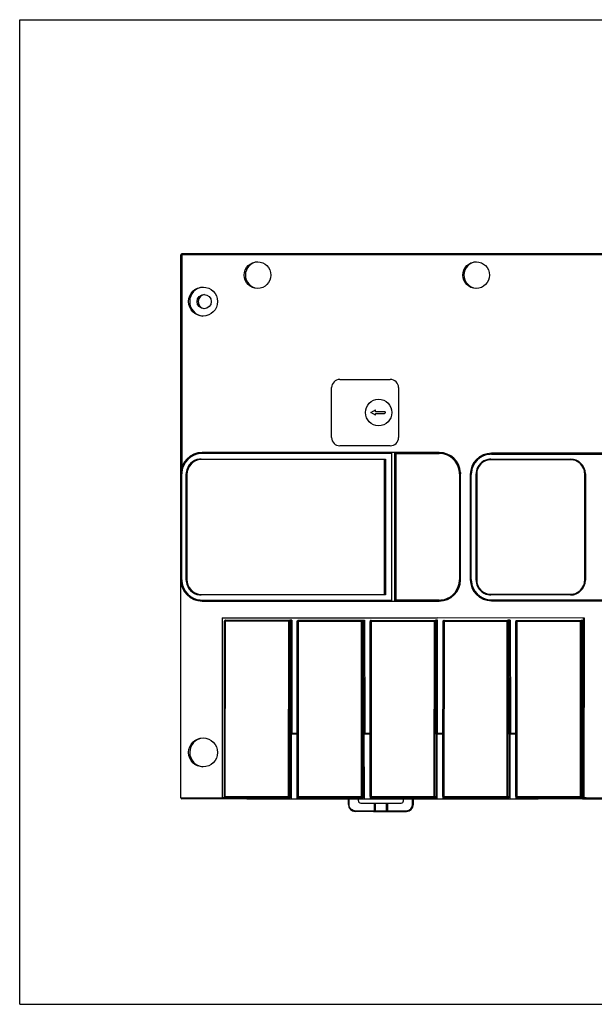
# Model space of a CAD drawing. Header units: millimetres. Extents: x 0 to 420, y 0 to 297.
# Tile 1 of 2: x 0 to 173, y 0 to 297. Entities that reach past the tile are written whole.
import ezdxf

# ---------------------------------------------------------------- set-up
doc = ezdxf.new("R2010")
doc.units = ezdxf.units.MM
doc.header["$LTSCALE"] = 23.1
doc.layers.get('0').update_dxf_attribs({"linetype": 'CONTINUOUS'})

msp = doc.modelspace()

# ---------------------------------------------------------------- linework, layer by layer
at = {"color": 7, "linetype": 'Continuous'}
for p, q in [((0, 0), (0, 297)), ((0, 297), (420, 297)), ((48.65, 62.27), (48.65, 226.09)), ((288.64, 226.39), (48.95, 226.39)), ((96.67, 188.51), (111.88, 188.51)), ((94.17, 170.96), (94.17, 186.01)), ((114.38, 186.01), (114.38, 170.96)), ((106.05, 178.51), (107.38, 179.27)), ((107.38, 177.74), (106.05, 178.51)), ((107.38, 178.76), (107.38, 179.27)), ((107.38, 179.27), (107.38, 179.27)), ((110.15, 178.76), (107.38, 178.76)), ((107.38, 177.74), (107.38, 178.26)), ((107.38, 178.26), (110.15, 178.26)), ((107.38, 177.74), (107.38, 177.74)), ((112.31, 166.46), (55.05, 166.46)), ((111.88, 168.46), (96.67, 168.46)), ((112.35, 121.64), (112.35, 166.46)), ((126.68, 166.46), (112.35, 166.46)), ((113.3, 121.64), (113.3, 166.46)), ((54.78, 164.47), (110.41, 164.47)), ((109.99, 164.32), (54.99, 164.32)), ((110.19, 123.82), (110.19, 164.12)), ((110.41, 164.47), (110.41, 123.47)), ((112.3, 166.16), (112.3, 121.94)), ((142.28, 164.47), (166.28, 164.47)), ((166.28, 164.27), (142.28, 164.27)), ((392.59, 166.21), (142.44, 166.21)), ((133.07, 160.4), (133.08, 160.06)), ((50.28, 127.97), (50.28, 159.97)), ((50.49, 159.82), (50.49, 128.12)), ((133.08, 128.04), (133.08, 160.06)), ((136.04, 159.81), (136.04, 128.13)), ((137.78, 127.97), (137.78, 159.97)), ((137.98, 159.97), (137.98, 127.97)), ((170.58, 127.97), (170.58, 159.97)), ((170.78, 159.97), (170.78, 127.97)), ((110.41, 123.47), (54.78, 123.47)), ((54.99, 123.62), (109.99, 123.62)), ((142.28, 123.67), (166.28, 123.67)), ((166.28, 123.47), (142.28, 123.47)), ((55.05, 121.64), (112.31, 121.64)), ((112.35, 121.64), (126.68, 121.64)), ((142.44, 121.73), (392.59, 121.73)), ((61.11, 116.58), (61.1, 61.97)), ((61.11, 116.58), (126.12, 116.58)), ((62.12, 115.89), (81.22, 115.87)), ((81.52, 115.87), (81.48, 62.67)), ((82.12, 115.87), (81.52, 115.87)), ((81.89, 81.47), (81.83, 115.87)), ((84.12, 115.85), (103.52, 115.83)), ((103.52, 115.83), (103.48, 62.67)), ((103.52, 115.87), (104.12, 115.87)), ((103.89, 81.47), (103.83, 115.87)), ((125.47, 62.67), (125.52, 115.87)), ((126.12, 115.87), (125.52, 115.87)), ((125.89, 81.47), (125.83, 115.87)), ((170.53, 116.48), (126.12, 116.57)), ((147.47, 62.67), (147.52, 115.87)), ((148.12, 115.87), (147.52, 115.87)), ((147.88, 81.47), (147.82, 115.87)), ((169.47, 62.67), (169.52, 115.87)), ((169.52, 115.87), (169.82, 115.87)), ((169.91, 62.37), (169.82, 115.87)), ((170.13, 62.37), (170.23, 116.48)), ((61.79, 61.97), (61.82, 115.59)), ((83.79, 61.97), (83.82, 115.55)), ((105.78, 62.67), (105.82, 115.51)), ((106.12, 115.81), (125.22, 115.79)), ((127.77, 62.67), (127.82, 115.51)), ((128.12, 115.81), (147.22, 115.79)), ((149.77, 62.67), (149.82, 115.51)), ((150.12, 115.81), (169.22, 115.79)), ((81.87, 81.47), (81.86, 62.67)), ((83.8, 81.47), (81.89, 81.47)), ((81.94, 81.47), (81.98, 61.97)), ((103.87, 81.47), (103.86, 62.67)), ((105.8, 81.47), (103.89, 81.47)), ((103.94, 81.47), (103.98, 61.97)), ((125.87, 81.47), (125.86, 62.67)), ((127.8, 81.47), (125.89, 81.47)), ((125.94, 81.47), (125.97, 61.97)), ((147.87, 81.47), (147.86, 62.67)), ((149.79, 81.47), (147.88, 81.47)), ((147.94, 81.47), (147.97, 61.97)), ((61.04, 61.97), (48.95, 61.97)), ((61.04, 62.37), (61.04, 62.27)), ((61.04, 62.37), (81.56, 62.37)), ((68.54, 61.97), (61.1, 61.97)), ((62.12, 62.37), (62.12, 61.97)), ((68.54, 62.37), (68.54, 61.97)), ((68.56, 61.97), (83.79, 61.97)), ((75.89, 62.37), (75.89, 61.97)), ((83.78, 62.37), (103.56, 62.37)), ((83.84, 61.97), (112.54, 61.97)), ((84.12, 62.37), (84.12, 61.97)), ((99.23, 60.27), (99.23, 61.97)), ((102.26, 61.37), (102.26, 61.97)), ((102.96, 60.67), (107.02, 60.67)), ((105.79, 62.37), (105.79, 61.97)), ((105.79, 62.37), (125.56, 62.37)), ((106.12, 62.37), (106.12, 61.97)), ((107.02, 60.67), (107.02, 58.37)), ((107.05, 60.67), (115.16, 60.67)), ((111.02, 60.67), (111.02, 58.37)), ((112.54, 62.37), (112.54, 61.97)), ((112.56, 61.97), (156.54, 61.97)), ((115.86, 61.37), (115.86, 61.97)), ((118.82, 61.97), (118.82, 60.27)), ((119.89, 62.37), (119.89, 61.97)), ((127.79, 62.37), (127.79, 61.97)), ((127.79, 62.37), (147.56, 62.37)), ((128.12, 62.37), (128.12, 61.97)), ((149.79, 62.37), (169.56, 62.37)), ((149.79, 62.37), (149.79, 61.97)), ((150.12, 62.37), (150.12, 61.97)), ((156.54, 62.37), (156.54, 61.97)), ((169.91, 61.97), (156.55, 61.97)), ((163.89, 62.37), (163.89, 61.97)), ((169.91, 62.37), (171.02, 62.37)), ((169.97, 62.37), (169.97, 61.97)), ((169.97, 61.97), (400.38, 61.97)), ((171.02, 62.37), (171.02, 62.27)), ((106.83, 58.17), (101.33, 58.17)), ((106.85, 58.17), (116.72, 58.17)), ((0, 0), (420, 0))]:
    msp.add_line(p, q, dxfattribs=at)
at = {"color": 9, "linetype": 'Continuous'}
for p, q in [((280.64, 226.09), (48.66, 226.09)), ((48.95, 226.09), (48.95, 161.99)), ((94.17, 186.01), (94.17, 186.01)), ((94.17, 170.96), (94.17, 170.96)), ((112.3, 166.16), (55.05, 166.16)), ((113.59, 166.16), (113.59, 121.94)), ((113.59, 166.16), (126.68, 166.16)), ((142.44, 165.91), (392.42, 165.91)), ((48.95, 160.06), (48.65, 160.06)), ((48.95, 128.04), (48.95, 160.06)), ((132.78, 160.06), (132.78, 128.04)), ((133.08, 160.06), (132.78, 160.06)), ((136.34, 159.81), (136.04, 159.81)), ((136.34, 128.13), (136.34, 159.81)), ((48.65, 128.04), (48.95, 128.04)), ((132.78, 128.04), (133.08, 128.04)), ((136.04, 128.13), (136.34, 128.13)), ((55.05, 121.94), (112.3, 121.94)), ((126.68, 121.94), (113.59, 121.94)), ((142.44, 122.03), (392.41, 122.03)), ((82.12, 115.87), (82.18, 81.77)), ((84.12, 115.85), (84.12, 115.85)), ((104.12, 115.87), (104.18, 81.77)), ((126.18, 81.77), (126.12, 115.87)), ((148.12, 115.87), (148.18, 81.77)), ((170.43, 62.37), (170.53, 116.48)), ((81.52, 115.57), (61.83, 115.59)), ((62.07, 62.67), (62.12, 115.59)), ((81.17, 62.67), (81.22, 115.57)), ((83.83, 115.55), (103.22, 115.53)), ((84.12, 115.55), (84.07, 62.67)), ((84.12, 115.6), (84.12, 115.55)), ((103.17, 62.67), (103.22, 115.53)), ((125.52, 115.49), (105.83, 115.51)), ((106.12, 115.51), (106.07, 62.67)), ((125.17, 62.67), (125.22, 115.49)), ((147.52, 115.49), (127.82, 115.51)), ((128.12, 115.51), (128.07, 62.67)), ((128.12, 115.81), (128.12, 115.81)), ((128.12, 115.56), (128.12, 115.51)), ((147.17, 62.67), (147.22, 115.49)), ((169.52, 115.49), (149.82, 115.51)), ((150.12, 115.51), (150.07, 62.67)), ((150.12, 115.81), (150.12, 115.81)), ((150.12, 115.56), (150.12, 115.51)), ((169.22, 115.49), (169.17, 62.67)), ((82.18, 81.77), (83.79, 81.77)), ((104.18, 81.77), (105.79, 81.77)), ((126.18, 81.77), (127.79, 81.77)), ((148.18, 81.77), (149.79, 81.77)), ((62.07, 62.67), (81.86, 62.67)), ((81.17, 62.62), (81.17, 62.67)), ((84.07, 62.67), (103.86, 62.67)), ((103.17, 62.62), (103.17, 62.67)), ((105.78, 62.67), (125.86, 62.67)), ((125.17, 62.62), (125.17, 62.67)), ((127.77, 62.67), (147.86, 62.67)), ((147.17, 62.62), (147.17, 62.67)), ((149.77, 62.67), (169.86, 62.67)), ((169.17, 62.62), (169.17, 62.67)), ((48.65, 62.27), (61.04, 62.27)), ((99.23, 60.27), (99.42, 60.27)), ((99.42, 61.97), (99.42, 60.27)), ((107.35, 60.67), (107.35, 58.37)), ((110.75, 58.37), (110.75, 60.67)), ((118.62, 60.27), (118.62, 61.97)), ((118.62, 60.27), (118.82, 60.27)), ((171.02, 62.27), (280.36, 62.27)), ((101.32, 58.37), (107.02, 58.37)), ((107.05, 58.37), (116.72, 58.37))]:
    msp.add_line(p, q, dxfattribs=at)
at = {"color": 7, "linetype": 'Continuous'}
for centre, radius in [((71.82, 219.97), 4.02), ((137.82, 219.97), 4.02), ((55.37, 211.97), 4.38), ((55.71, 211.97), 2.15), ((108.38, 178.51), 4), ((55.37, 75.97), 4.37)]:
    msp.add_circle(centre, radius, dxfattribs=at)
for centre, radius, start, end in [((48.95, 226.09), 0.3, 90, 180), ((72.16, 219.97), 4.02, 94.8189, 264.2576), ((138.16, 219.97), 4.02, 94.817, 264.2576), ((55.71, 211.97), 4.38, 94.4233, 264.2576), ((56.07, 211.97), 2.15, 97.6759, 255.2062), ((96.67, 186.01), 2.5, 90.0055, 179.9968), ((111.88, 186.01), 2.5, 0.0032, 89.9945), ((110.16, 178.51), 0.25, 269.9781, 90.0219), ((96.67, 170.96), 2.5, 180.0032, 269.9945), ((111.88, 170.96), 2.5, 270.0055, 359.9968), ((55.05, 160.06), 6.4, 90, 180), ((126.68, 160.06), 6.4, 3.0132, 90), ((54.78, 159.97), 4.5, 96.1353, 173.8679), ((54.99, 159.82), 4.5, 92.5269, 179.9973), ((54.78, 159.99), 4.48, 90.0135, 96.1728), ((54.99, 159.87), 4.45, 90.0026, 92.5527), ((109.99, 164.12), 0.2, 359.9764, 90.0214), ((142.44, 159.81), 6.4, 90, 180), ((142.28, 159.97), 4.5, 102.1324, 167.8715), ((142.28, 159.97), 4.3, 90.0055, 179.9968), ((142.28, 159.95), 4.52, 90.0411, 102.1251), ((166.28, 159.97), 4.5, 0.0032, 89.9945), ((166.28, 159.95), 4.32, 77.8749, 89.9589), ((166.28, 159.97), 4.3, 12.1285, 77.8676), ((54.77, 159.97), 4.48, 173.8285, 179.9865), ((142.3, 159.97), 4.52, 167.8775, 179.959), ((166.26, 159.97), 4.32, 0.041, 12.1225), ((55.05, 128.04), 6.4, 180, 270), ((54.77, 127.97), 4.48, 180.0135, 186.1724), ((54.99, 128.12), 4.5, 180.0005, 263.8625), ((126.68, 128.04), 6.4, 270, 360), ((142.44, 128.13), 6.4, 180, 270), ((142.3, 127.97), 4.52, 180.0411, 192.1242), ((142.28, 127.97), 4.3, 180.0032, 269.9945), ((166.28, 127.97), 4.5, 270.0055, 359.9968), ((166.26, 127.97), 4.32, 347.8758, 359.9589), ((54.78, 127.97), 4.5, 186.133, 263.8656), ((142.28, 127.97), 4.5, 192.1302, 257.8692), ((166.28, 127.97), 4.3, 282.1308, 347.8698), ((54.78, 127.95), 4.48, 263.8281, 269.9865), ((54.99, 128.1), 4.48, 263.8272, 269.9865), ((109.99, 123.82), 0.2, 269.9786, 0.0236), ((142.28, 127.99), 4.52, 257.8765, 269.9589), ((166.28, 127.99), 4.32, 270.0411, 282.1235), ((62.12, 115.59), 0.3, 89.9333, 179.9689), ((84.12, 115.55), 0.297, 90.0643, 100.1243), ((81.23, 115.57), 0.297, 0.0127, 10.124), ((84.12, 115.55), 0.3, 166.0703, 179.95), ((106.12, 115.51), 0.3, 89.9333, 179.9689), ((125.22, 115.49), 0.297, 0.0127, 10.124), ((128.12, 115.51), 0.3, 166.0703, 179.95), ((128.12, 115.51), 0.297, 90.0643, 100.1243), ((150.12, 115.51), 0.3, 166.0703, 179.95), ((150.12, 115.51), 0.297, 90.0643, 100.1243), ((169.22, 115.49), 0.297, 0.0127, 10.124), ((55.71, 75.97), 4.37, 94.4312, 264.2576), ((81.56, 62.67), 0.297, 270.0668, 280.7227), ((103.56, 62.67), 0.297, 270.07, 280.7226), ((106.08, 62.67), 0.3, 179.9311, 270.0167), ((125.56, 62.67), 0.297, 270.0668, 280.7227), ((128.07, 62.67), 0.3, 179.9311, 270.0167), ((147.56, 62.67), 0.297, 270.07, 280.7226), ((150.07, 62.67), 0.3, 179.9311, 270.0167), ((169.55, 62.67), 0.297, 270.07, 280.7226), ((48.95, 62.27), 0.3, 180, 270), ((101.33, 60.27), 2.1, 179.9989, 269.9989), ((102.96, 61.37), 0.7, 180.0019, 269.9959), ((115.16, 61.37), 0.7, 270.0041, 359.9981), ((116.76, 60.27), 2.1, 270.0011, 0.0011)]:
    msp.add_arc(centre, radius, start, end, dxfattribs=at)
at = {"color": 9, "linetype": 'Continuous'}
for centre, radius, start, end in [((55.05, 160.06), 6.1, 95.0789, 174.9201), ((55.05, 160.08), 6.08, 90.006, 95.1007), ((126.68, 160.08), 6.08, 84.8997, 89.9941), ((126.68, 160.06), 6.1, 10.0814, 84.9214), ((142.44, 159.81), 6.1, 95.079, 174.9203), ((142.44, 159.83), 6.08, 90.006, 95.1007), ((55.03, 160.06), 6.08, 174.8967, 179.9917), ((126.65, 160.06), 6.13, 5.0998, 10.0734), ((126.67, 160.06), 6.11, 3.0483, 5.0987), ((126.72, 160.06), 6.06, 0.0035, 3.0499), ((142.42, 159.81), 6.08, 174.8968, 179.9917), ((55.03, 128.04), 6.08, 180.0083, 185.1038), ((126.7, 128.04), 6.08, 354.8972, 359.9918), ((142.42, 128.13), 6.08, 180.0083, 185.1038), ((55.05, 128.04), 6.1, 185.0803, 264.9223), ((126.68, 128.04), 6.1, 275.0816, 349.9304), ((126.65, 128.04), 6.13, 349.9273, 354.9006), ((142.44, 128.13), 6.1, 185.0803, 264.9222), ((55.05, 128.02), 6.09, 264.9004, 269.9941), ((126.68, 128.02), 6.08, 270.0059, 275.1007), ((142.44, 128.11), 6.09, 264.9004, 269.9941), ((147.22, 115.49), 0.297, 0.0127, 10.124), ((81.18, 62.67), 0.3, 269.9802, 359.9686), ((103.18, 62.67), 0.3, 269.9836, 359.9686), ((125.17, 62.67), 0.3, 269.9802, 359.9686), ((147.17, 62.67), 0.3, 269.9836, 359.9686), ((169.17, 62.67), 0.3, 269.9833, 359.9688), ((116.72, 60.27), 2.1, 270.0011, 0.0011), ((116.73, 60.27), 1.89, 269.9997, 359.9728), ((101.32, 60.26), 1.89, 262.1247, 269.9728)]:
    msp.add_arc(centre, radius, start, end, dxfattribs=at)
for points, knots in [([(48.95, 226.39), (48.95, 226.39), (48.95, 226.38), (48.95, 226.36), (48.95, 226.33), (48.95, 226.3), (48.95, 226.25), (48.95, 226.18), (48.95, 226.13), (48.95, 226.09)], [0, 0, 0, 0, 0.019495, 0.076383, 0.168581, 0.292883, 0.444387, 0.617861, 1, 1, 1, 1]), ([(55.05, 166.46), (55.05, 166.46), (55.05, 166.45), (55.05, 166.44), (55.05, 166.41), (55.05, 166.37), (55.05, 166.33), (55.05, 166.26), (55.05, 166.2), (55.05, 166.16)], [0, 0, 0, 0, 0.019496, 0.076385, 0.168584, 0.292886, 0.444389, 0.617863, 1, 1, 1, 1]), ([(126.68, 166.16), (126.68, 166.2), (126.68, 166.26), (126.68, 166.33), (126.68, 166.37), (126.68, 166.41), (126.68, 166.44), (126.68, 166.45), (126.68, 166.46), (126.68, 166.46)], [0, 0, 0, 0, 0.38214, 0.555615, 0.707119, 0.83142, 0.923618, 0.980505, 1, 1, 1, 1]), ([(142.44, 166.21), (142.44, 166.21), (142.44, 166.2), (142.44, 166.19), (142.44, 166.16), (142.44, 166.12), (142.44, 166.08), (142.44, 166.01), (142.44, 165.95), (142.44, 165.91)], [0, 0, 0, 0, 0.019496, 0.076385, 0.168584, 0.292886, 0.44439, 0.617863, 1, 1, 1, 1]), ([(55.05, 121.94), (55.05, 121.9), (55.05, 121.84), (55.05, 121.77), (55.05, 121.73), (55.05, 121.69), (55.05, 121.66), (55.05, 121.65), (55.05, 121.64), (55.05, 121.64)], [0, 0, 0, 0, 0.382137, 0.55561, 0.707113, 0.831416, 0.923615, 0.980504, 1, 1, 1, 1]), ([(126.68, 121.64), (126.68, 121.64), (126.68, 121.65), (126.68, 121.66), (126.68, 121.69), (126.68, 121.73), (126.68, 121.77), (126.68, 121.84), (126.68, 121.9), (126.68, 121.94)], [0, 0, 0, 0, 0.019495, 0.076382, 0.16858, 0.292883, 0.444386, 0.617861, 1, 1, 1, 1]), ([(142.44, 122.03), (142.44, 121.99), (142.44, 121.93), (142.44, 121.86), (142.44, 121.82), (142.44, 121.78), (142.44, 121.75), (142.44, 121.74), (142.44, 121.73), (142.44, 121.73)], [0, 0, 0, 0, 0.382136, 0.555609, 0.707112, 0.831415, 0.923614, 0.980504, 1, 1, 1, 1]), ([(62.12, 115.89), (62.12, 115.89), (62.12, 115.87), (62.12, 115.86), (62.12, 115.83), (62.12, 115.8), (62.12, 115.75), (62.12, 115.68), (62.12, 115.62), (62.12, 115.59)], [0, 0, 0, 0, 0.019497, 0.076385, 0.168584, 0.292886, 0.44439, 0.617863, 1, 1, 1, 1]), ([(81.22, 115.57), (81.22, 115.6), (81.22, 115.7), (81.22, 115.8), (81.22, 115.87)], [0, 0, 0, 0, 0.346483, 1, 1, 1, 1]), ([(84.12, 115.85), (84.12, 115.85), (84.12, 115.84), (84.12, 115.83), (84.12, 115.8), (84.12, 115.76), (84.12, 115.69), (84.12, 115.63), (84.12, 115.6)], [0, 0, 0, 0, 0.01867, 0.073252, 0.162008, 0.282748, 0.604318, 1, 1, 1, 1]), ([(106.12, 115.81), (106.12, 115.81), (106.12, 115.8), (106.12, 115.78), (106.12, 115.76), (106.12, 115.72), (106.12, 115.67), (106.12, 115.6), (106.12, 115.55), (106.12, 115.51)], [0, 0, 0, 0, 0.019497, 0.076385, 0.168584, 0.292886, 0.44439, 0.617863, 1, 1, 1, 1]), ([(125.22, 115.49), (125.22, 115.53), (125.22, 115.63), (125.22, 115.72), (125.22, 115.79)], [0, 0, 0, 0, 0.346483, 1, 1, 1, 1]), ([(128.12, 115.81), (128.12, 115.81), (128.12, 115.8), (128.12, 115.79), (128.12, 115.77), (128.12, 115.72), (128.12, 115.65), (128.12, 115.59), (128.12, 115.56)], [0, 0, 0, 0, 0.01867, 0.073252, 0.162008, 0.282748, 0.604318, 1, 1, 1, 1]), ([(147.22, 115.49), (147.22, 115.53), (147.22, 115.63), (147.22, 115.72), (147.22, 115.79)], [0, 0, 0, 0, 0.346483, 1, 1, 1, 1]), ([(147.22, 115.79), (147.29, 115.79), (147.43, 115.74), (147.5, 115.61), (147.52, 115.54)], [0, 0, 0, 0, 0.499745, 1, 1, 1, 1]), ([(150.12, 115.81), (150.12, 115.81), (150.12, 115.8), (150.12, 115.79), (150.12, 115.77), (150.12, 115.72), (150.12, 115.65), (150.12, 115.59), (150.12, 115.56)], [0, 0, 0, 0, 0.01867, 0.073252, 0.162008, 0.282748, 0.604318, 1, 1, 1, 1]), ([(169.22, 115.49), (169.22, 115.53), (169.22, 115.63), (169.22, 115.72), (169.22, 115.79)], [0, 0, 0, 0, 0.346483, 1, 1, 1, 1]), ([(81.18, 62.37), (81.17, 62.37), (81.18, 62.38), (81.17, 62.39), (81.18, 62.41), (81.17, 62.46), (81.17, 62.53), (81.17, 62.58), (81.17, 62.62)], [0, 0, 0, 0, 0.018669, 0.073249, 0.162004, 0.282745, 0.604316, 1, 1, 1, 1]), ([(103.18, 62.37), (103.17, 62.37), (103.18, 62.38), (103.17, 62.39), (103.17, 62.41), (103.17, 62.46), (103.17, 62.53), (103.17, 62.58), (103.17, 62.62)], [0, 0, 0, 0, 0.018669, 0.073249, 0.162004, 0.282745, 0.604316, 1, 1, 1, 1]), ([(106.07, 62.67), (106.07, 62.64), (106.07, 62.54), (106.07, 62.44), (106.07, 62.37)], [0, 0, 0, 0, 0.346485, 1, 1, 1, 1]), ([(125.17, 62.37), (125.17, 62.37), (125.18, 62.38), (125.17, 62.39), (125.17, 62.41), (125.17, 62.46), (125.17, 62.53), (125.17, 62.58), (125.17, 62.62)], [0, 0, 0, 0, 0.018669, 0.073249, 0.162004, 0.282745, 0.604316, 1, 1, 1, 1]), ([(128.07, 62.67), (128.07, 62.64), (128.07, 62.54), (128.07, 62.44), (128.07, 62.37)], [0, 0, 0, 0, 0.346485, 1, 1, 1, 1]), ([(147.17, 62.37), (147.17, 62.37), (147.17, 62.38), (147.17, 62.39), (147.17, 62.41), (147.17, 62.46), (147.17, 62.53), (147.17, 62.58), (147.17, 62.62)], [0, 0, 0, 0, 0.018669, 0.073249, 0.162004, 0.282745, 0.604316, 1, 1, 1, 1]), ([(150.07, 62.67), (150.07, 62.64), (150.07, 62.54), (150.07, 62.44), (150.07, 62.37)], [0, 0, 0, 0, 0.346485, 1, 1, 1, 1]), ([(169.17, 62.37), (169.17, 62.37), (169.17, 62.38), (169.17, 62.39), (169.17, 62.41), (169.17, 62.46), (169.17, 62.53), (169.17, 62.58), (169.17, 62.62)], [0, 0, 0, 0, 0.018669, 0.073249, 0.162004, 0.282745, 0.604316, 1, 1, 1, 1]), ([(101.32, 58.37), (101.32, 58.34), (101.32, 58.3), (101.32, 58.24), (101.32, 58.21), (101.32, 58.19), (101.33, 58.18), (101.32, 58.17), (101.33, 58.17)], [0, 0, 0, 0, 0.382139, 0.707117, 0.831419, 0.923617, 0.980504, 1, 1, 1, 1]), ([(107.35, 58.37), (107.35, 58.34), (107.35, 58.3), (107.35, 58.24), (107.35, 58.21), (107.35, 58.19), (107.35, 58.18), (107.35, 58.17), (107.35, 58.17)], [0, 0, 0, 0, 0.382139, 0.707117, 0.831419, 0.923617, 0.980504, 1, 1, 1, 1]), ([(110.75, 58.17), (110.75, 58.17), (110.75, 58.18), (110.75, 58.19), (110.75, 58.21), (110.75, 58.24), (110.75, 58.3), (110.75, 58.34), (110.75, 58.37)], [0, 0, 0, 0, 0.019496, 0.076383, 0.168581, 0.292883, 0.617861, 1, 1, 1, 1]), ([(116.72, 58.17), (116.72, 58.17), (116.73, 58.18), (116.72, 58.19), (116.72, 58.21), (116.72, 58.24), (116.72, 58.3), (116.72, 58.34), (116.72, 58.37)], [0, 0, 0, 0, 0.019496, 0.076383, 0.168581, 0.292883, 0.617861, 1, 1, 1, 1])]:
    msp.add_open_spline(points, degree=3, knots=knots, dxfattribs=at)
at = {"color": 7, "linetype": 'Continuous'}
for points, knots in [([(110.37, 178.38), (110.35, 178.35), (110.29, 178.28), (110.2, 178.26), (110.15, 178.26)], [0, 0, 0, 0, 0.499518, 1, 1, 1, 1]), ([(110.37, 178.63), (110.35, 178.67), (110.29, 178.73), (110.2, 178.76), (110.16, 178.76)], [0, 0, 0, 0, 0.499518, 1, 1, 1, 1]), ([(112.3, 166.16), (112.3, 166.2), (112.3, 166.26), (112.3, 166.33), (112.3, 166.37), (112.31, 166.41), (112.3, 166.44), (112.31, 166.45), (112.3, 166.46), (112.31, 166.46)], [0, 0, 0, 0, 0.382143, 0.555615, 0.707089, 0.831359, 0.923558, 0.980481, 1, 1, 1, 1]), ([(113.3, 166.46), (113.29, 166.46), (113.32, 166.45), (113.32, 166.43), (113.36, 166.4), (113.42, 166.34), (113.5, 166.26), (113.56, 166.2), (113.59, 166.16)], [0, 0, 0, 0, 0.027683, 0.104306, 0.217189, 0.353744, 0.665524, 1, 1, 1, 1]), ([(112.31, 121.64), (112.3, 121.64), (112.31, 121.65), (112.3, 121.66), (112.31, 121.69), (112.3, 121.73), (112.3, 121.77), (112.3, 121.84), (112.3, 121.9), (112.3, 121.94)], [0, 0, 0, 0, 0.019477, 0.076294, 0.168332, 0.292377, 0.443816, 0.617555, 1, 1, 1, 1]), ([(113.59, 121.94), (113.56, 121.91), (113.5, 121.84), (113.42, 121.76), (113.36, 121.71), (113.32, 121.67), (113.32, 121.66), (113.29, 121.64), (113.3, 121.64)], [0, 0, 0, 0, 0.334465, 0.646233, 0.782799, 0.895681, 0.97231, 1, 1, 1, 1]), ([(81.22, 115.87), (81.29, 115.87), (81.43, 115.82), (81.51, 115.69), (81.52, 115.62)], [0, 0, 0, 0, 0.499745, 1, 1, 1, 1]), ([(83.83, 115.62), (83.84, 115.68), (83.91, 115.78), (84.01, 115.83), (84.07, 115.84)], [0, 0, 0, 0, 0.499944, 1, 1, 1, 1]), ([(103.22, 115.53), (103.25, 115.56), (103.32, 115.63), (103.4, 115.71), (103.45, 115.76), (103.48, 115.8), (103.51, 115.81), (103.52, 115.83), (103.52, 115.83)], [0, 0, 0, 0, 0.332055, 0.642662, 0.779256, 0.892692, 0.97051, 1, 1, 1, 1]), ([(103.52, 115.83), (103.52, 115.83), (103.52, 115.84), (103.52, 115.84), (103.52, 115.85), (103.52, 115.85)], [0, 0, 0, 0, 0.285284, 0.789297, 1, 1, 1, 1]), ([(125.22, 115.79), (125.29, 115.79), (125.43, 115.74), (125.5, 115.61), (125.52, 115.54)], [0, 0, 0, 0, 0.499745, 1, 1, 1, 1]), ([(127.83, 115.58), (127.84, 115.64), (127.9, 115.74), (128.01, 115.79), (128.07, 115.8)], [0, 0, 0, 0, 0.499944, 1, 1, 1, 1]), ([(149.83, 115.58), (149.84, 115.64), (149.9, 115.74), (150.01, 115.79), (150.07, 115.8)], [0, 0, 0, 0, 0.499944, 1, 1, 1, 1]), ([(169.22, 115.79), (169.29, 115.79), (169.43, 115.74), (169.5, 115.61), (169.51, 115.54)], [0, 0, 0, 0, 0.499745, 1, 1, 1, 1]), ([(169.52, 115.49), (169.52, 115.54), (169.49, 115.65), (169.42, 115.73), (169.37, 115.75)], [0, 0, 0, 0, 0.500043, 1, 1, 1, 1]), ([(81.89, 81.47), (81.88, 81.47), (81.91, 81.49), (81.92, 81.5), (81.95, 81.54), (82.01, 81.59), (82.09, 81.67), (82.15, 81.74), (82.18, 81.77)], [0, 0, 0, 0, 0.027654, 0.104219, 0.217056, 0.353593, 0.665421, 1, 1, 1, 1]), ([(103.89, 81.47), (103.88, 81.47), (103.91, 81.49), (103.92, 81.5), (103.95, 81.54), (104.01, 81.59), (104.09, 81.67), (104.15, 81.74), (104.18, 81.77)], [0, 0, 0, 0, 0.027654, 0.104219, 0.217056, 0.353593, 0.665421, 1, 1, 1, 1]), ([(125.89, 81.47), (125.88, 81.47), (125.91, 81.49), (125.91, 81.5), (125.95, 81.54), (126.01, 81.59), (126.09, 81.67), (126.15, 81.74), (126.18, 81.77)], [0, 0, 0, 0, 0.027654, 0.104219, 0.217056, 0.353593, 0.665421, 1, 1, 1, 1]), ([(147.88, 81.47), (147.88, 81.47), (147.91, 81.49), (147.91, 81.5), (147.95, 81.54), (148, 81.59), (148.08, 81.67), (148.15, 81.74), (148.18, 81.77)], [0, 0, 0, 0, 0.027654, 0.104219, 0.217056, 0.353593, 0.665421, 1, 1, 1, 1]), ([(62.07, 62.67), (62.04, 62.64), (61.98, 62.57), (61.9, 62.49), (61.84, 62.44), (61.81, 62.4), (61.8, 62.39), (61.77, 62.37), (61.78, 62.37)], [0, 0, 0, 0, 0.334413, 0.646157, 0.782732, 0.895637, 0.972294, 1, 1, 1, 1]), ([(81.61, 62.37), (81.67, 62.39), (81.78, 62.44), (81.84, 62.56), (81.85, 62.61)], [0, 0, 0, 0, 0.499995, 1, 1, 1, 1]), ([(84.07, 62.67), (84.04, 62.64), (83.98, 62.57), (83.9, 62.49), (83.84, 62.44), (83.81, 62.4), (83.8, 62.39), (83.77, 62.37), (83.78, 62.37)], [0, 0, 0, 0, 0.334413, 0.646157, 0.782732, 0.895637, 0.972294, 1, 1, 1, 1]), ([(103.61, 62.37), (103.67, 62.39), (103.78, 62.44), (103.84, 62.56), (103.85, 62.61)], [0, 0, 0, 0, 0.499993, 1, 1, 1, 1]), ([(125.61, 62.37), (125.67, 62.39), (125.78, 62.44), (125.84, 62.56), (125.85, 62.61)], [0, 0, 0, 0, 0.499995, 1, 1, 1, 1]), ([(147.61, 62.37), (147.67, 62.39), (147.78, 62.44), (147.84, 62.56), (147.85, 62.61)], [0, 0, 0, 0, 0.499993, 1, 1, 1, 1]), ([(169.61, 62.37), (169.67, 62.39), (169.78, 62.44), (169.84, 62.56), (169.85, 62.61)], [0, 0, 0, 0, 0.499993, 1, 1, 1, 1]), ([(61.04, 61.97), (61.04, 61.97), (61.05, 61.98), (61.04, 61.99), (61.04, 62.02), (61.04, 62.06), (61.04, 62.1), (61.04, 62.18), (61.04, 62.23), (61.04, 62.27)], [0, 0, 0, 0, 0.019518, 0.07644, 0.168638, 0.292907, 0.444381, 0.617855, 1, 1, 1, 1]), ([(171.02, 62.27), (171.02, 62.24), (171.02, 62.14), (171.02, 62.04), (171.03, 61.97)], [0, 0, 0, 0, 0.344789, 1, 1, 1, 1]), ([(107.02, 58.37), (107.02, 58.31), (106.98, 58.21), (106.87, 58.17), (106.83, 58.17)], [0, 0, 0, 0, 0.553943, 1, 1, 1, 1]), ([(111.02, 58.37), (111.02, 58.31), (111.07, 58.21), (111.18, 58.17), (111.23, 58.17)], [0, 0, 0, 0, 0.551492, 1, 1, 1, 1])]:
    msp.add_open_spline(points, degree=3, knots=knots, dxfattribs=at)
for points in [[(110.41, 178.51), (110.41, 178.55), (110.39, 178.59), (110.37, 178.63)], [(110.4, 178.51), (110.4, 178.47), (110.39, 178.42), (110.37, 178.38)], [(81.46, 115.76), (81.44, 115.79), (81.41, 115.81), (81.37, 115.83)], [(81.52, 115.57), (81.52, 115.64), (81.5, 115.71), (81.46, 115.76)], [(125.46, 115.68), (125.43, 115.71), (125.4, 115.73), (125.37, 115.75)], [(125.52, 115.49), (125.52, 115.56), (125.5, 115.63), (125.46, 115.68)], [(147.46, 115.68), (147.4, 115.75), (147.31, 115.79), (147.22, 115.79)], [(147.52, 115.49), (147.52, 115.56), (147.5, 115.63), (147.46, 115.68)]]:
    msp.add_open_spline(points, degree=3, dxfattribs=at)
at = {"color": 9, "linetype": 'Continuous'}
for points in [[(99.68, 59.32), (99.52, 59.6), (99.42, 59.94), (99.42, 60.27)], [(100.37, 58.63), (100.09, 58.79), (99.84, 59.03), (99.68, 59.32)], [(101.07, 58.39), (100.82, 58.42), (100.58, 58.5), (100.37, 58.63)]]:
    msp.add_open_spline(points, degree=3, dxfattribs=at)

doc.saveas('drawing.dxf')
